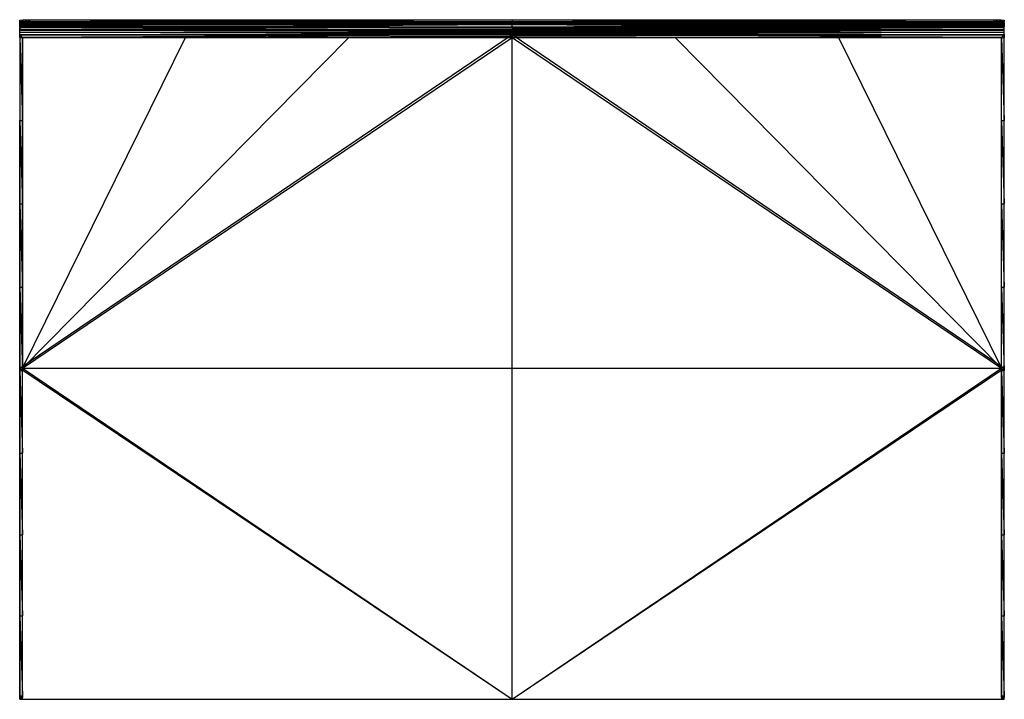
# Model space of a CAD drawing. Header units: inches. Extents: x -6.5 to 6.5, y -4.5 to 4.5.
import ezdxf

# ---------------------------------------------------------------- set-up
doc = ezdxf.new("R2010")
doc.units = ezdxf.units.IN
doc.layers.get('0').update_dxf_attribs({"true_color": 0xc2ced6})

msp = doc.modelspace()

# ---------------------------------------------------------------- linework, layer by layer
at = {"color": 7, "true_color": 0xf7f7f9}
for p, q in [((-6.45, 4.427), (0, 4.448)), ((-6.45, 4.393), (-6.449, 4.447)), ((-6.45, 4.427), (-6.449, 4.447)), ((-6.45, 4.375), (-6.45, 4.427)), ((-6.45, 4.393), (-6.45, 4.427)), ((-6.45, 4.406), (-6.45, 4.427)), ((-6.45, 4.406), (6.45, 4.427)), ((-6.45, 4.427), (6.45, 4.427)), ((-6.45, 4.393), (-6.449, 4.41)), ((-6.45, 4.375), (0, 4.409)), ((-6.45, 4.393), (0, 4.409)), ((-6.45, 4.358), (-6.45, 4.406)), ((-6.45, 4.386), (-6.45, 4.406)), ((-6.45, 4.375), (-6.45, 4.406)), ((-6.45, 4.406), (0, 4.387)), ((-6.45, 4.406), (6.45, 4.406)), ((-6.45, 4.375), (-6.45, 4.393)), ((-6.45, 4.386), (0, 4.387)), ((-6.45, 4.35), (0, 4.387)), ((-6.449, 4.447), (-6.405, 4.449)), ((-6.449, 4.41), (-6.405, 4.449)), ((-6.449, 4.447), (0, 4.448)), ((-6.449, 4.447), (-6.449, 4.41)), ((-6.449, 4.41), (-6.405, 4.412)), ((-6.449, 4.41), (0, 4.409)), ((-6.405, 4.412), (-6.362, 4.45)), ((-6.405, 4.449), (-6.362, 4.45)), ((-6.405, 4.412), (-6.405, 4.449)), ((-6.405, 4.449), (0, 4.448)), ((-6.405, 4.449), (6.405, 4.449)), ((-6.405, 4.412), (-6.362, 4.413)), ((-6.405, 4.412), (6.362, 4.413)), ((-6.405, 4.412), (0, 4.409)), ((-6.405, 4.412), (6.405, 4.412)), ((-6.362, 4.45), (0, 4.451)), ((-6.362, 4.413), (-6.362, 4.45)), ((-6.362, 4.413), (-6.318, 4.45)), ((-6.362, 4.45), (-6.318, 4.45)), ((-6.362, 4.45), (6.362, 4.45)), ((-6.362, 4.45), (6.405, 4.449)), ((-6.362, 4.413), (-6.318, 4.415)), ((-6.362, 4.413), (0, 4.414)), ((-6.362, 4.413), (6.362, 4.413)), ((-6.318, 4.45), (0, 4.451)), ((-6.318, 4.415), (-6.318, 4.45)), ((-6.318, 4.45), (0, 4.414)), ((-6.318, 4.415), (0, 4.414)), ((0, 4.451), (0, 4.414)), ((0, 4.451), (6.318, 4.415)), ((0, 4.451), (6.318, 4.45)), ((0, 4.451), (6.362, 4.45)), ((0, 4.448), (6.405, 4.449)), ((0, 4.448), (6.449, 4.447)), ((0, 4.448), (6.45, 4.427)), ((0, 4.414), (6.318, 4.415)), ((0, 4.414), (6.362, 4.413)), ((0, 4.409), (6.405, 4.412)), ((0, 4.409), (6.449, 4.41)), ((0, 4.357), (0, 4.409)), ((0, 4.409), (6.45, 4.393)), ((0, 4.387), (6.45, 4.406)), ((0, 4.357), (6.45, 4.393)), ((0, 4.387), (6.45, 4.35)), ((0, 4.387), (6.45, 4.386)), ((6.318, 4.415), (6.318, 4.45)), ((6.318, 4.415), (6.362, 4.45)), ((6.318, 4.45), (6.362, 4.45)), ((6.318, 4.415), (6.362, 4.413)), ((6.362, 4.413), (6.362, 4.45)), ((6.362, 4.45), (6.405, 4.449)), ((6.362, 4.413), (6.405, 4.449)), ((6.362, 4.413), (6.405, 4.412)), ((6.405, 4.449), (6.405, 4.412)), ((6.405, 4.449), (6.449, 4.41)), ((6.405, 4.449), (6.449, 4.447)), ((6.405, 4.412), (6.449, 4.41)), ((6.449, 4.41), (6.449, 4.447)), ((6.449, 4.447), (6.45, 4.427)), ((6.449, 4.41), (6.45, 4.427)), ((6.449, 4.41), (6.45, 4.393)), ((6.45, 4.393), (6.45, 4.427)), ((6.45, 4.406), (6.45, 4.427)), ((6.45, 4.375), (6.45, 4.406)), ((6.45, 4.393), (6.45, 4.406)), ((6.45, 4.406), (6.45, 4.386)), ((6.45, 4.375), (6.45, 4.393)), ((-6.451, 4.221), (-6.45, 4.259)), ((-6.45, 4.358), (-6.45, 4.386)), ((-6.45, 4.386), (-6.45, 4.323)), ((-6.45, 4.386), (-6.45, 4.35)), ((-6.45, 4.358), (-6.45, 4.375)), ((-6.45, 4.375), (0, 4.357)), ((-6.45, 4.358), (-6.45, 4.323)), ((-6.45, 4.358), (0, 4.357)), ((-6.45, 4.323), (0, 4.357)), ((-6.45, 4.288), (-6.45, 4.35)), ((-6.45, 4.315), (-6.45, 4.35)), ((-6.45, 4.315), (6.45, 4.35)), ((-6.45, 4.323), (-6.45, 4.35)), ((-6.45, 4.35), (6.45, 4.35)), ((-6.45, 4.288), (-6.45, 4.323)), ((-6.45, 4.323), (6.45, 4.288)), ((-6.45, 4.323), (6.45, 4.323)), ((-6.45, 4.287), (-6.45, 4.315)), ((-6.45, 4.287), (6.45, 4.315)), ((-6.45, 4.288), (-6.45, 4.315)), ((-6.45, 4.315), (6.45, 4.315)), ((-6.45, 4.254), (-6.45, 4.288)), ((-6.45, 4.259), (-6.45, 4.288)), ((-6.45, 4.287), (-6.45, 4.288)), ((-6.45, 4.288), (6.45, 4.259)), ((-6.45, 4.288), (6.45, 4.288)), ((-6.45, 4.254), (-6.45, 4.287)), ((-6.45, 4.254), (6.45, 4.287)), ((-6.45, 4.287), (6.45, 4.287)), ((-6.45, 4.221), (-6.45, 4.259)), ((-6.45, 4.221), (0, 4.259)), ((-6.45, -0.114), (0, 4.259)), ((-6.45, 4.254), (-6.45, 4.259)), ((-6.45, 4.259), (-6.45, 4.259)), ((-6.45, 4.259), (-6.449, 4.258)), ((-6.45, 4.259), (0, 4.259)), ((-6.45, 4.259), (6.45, 4.259)), ((-6.45, 4.221), (-6.449, 4.258)), ((-6.449, 4.258), (0, 4.259)), ((0, 4.357), (6.45, 4.375)), ((0, 4.357), (6.45, 4.358)), ((0, 4.357), (6.45, 4.323)), ((0, -4.451), (0, 4.259)), ((0, 4.259), (6.449, 4.258)), ((0, 4.259), (6.45, -0.114)), ((0, 4.259), (6.45, 4.259)), ((0, 4.259), (6.45, 4.221)), ((6.449, 4.258), (6.45, 4.259)), ((6.449, 4.258), (6.45, 4.221)), ((6.45, 4.323), (6.45, 4.386)), ((6.45, 4.35), (6.45, 4.386)), ((6.45, 4.375), (6.45, 4.386)), ((6.45, 4.358), (6.45, 4.386)), ((6.45, 4.375), (6.45, 4.358)), ((6.45, 4.323), (6.45, 4.358)), ((6.45, 4.288), (6.45, 4.35)), ((6.45, 4.315), (6.45, 4.35)), ((6.45, 4.323), (6.45, 4.35)), ((6.45, 4.288), (6.45, 4.323)), ((6.45, 4.287), (6.45, 4.315)), ((6.45, 4.288), (6.45, 4.315)), ((6.45, 4.254), (6.45, 4.288)), ((6.45, 4.259), (6.45, 4.288)), ((6.45, 4.287), (6.45, 4.288)), ((6.45, 4.254), (6.45, 4.287)), ((6.45, 4.254), (6.45, 4.259)), ((6.45, 4.259), (6.45, 4.259)), ((6.45, 4.259), (6.45, 4.221)), ((6.45, 4.259), (6.451, 4.221)), ((-6.451, 4.221), (-6.45, 4.254)), ((-6.451, 4.221), (-6.451, 4.221)), ((-6.451, 4.221), (-6.45, 4.221)), ((-6.451, 4.221), (-6.45, 4.219)), ((-6.451, 4.221), (-6.45, -1.225)), ((-6.451, 4.221), (-6.45, -0.142)), ((-6.451, 4.221), (-6.45, -0.114)), ((-6.451, 4.221), (-6.45, 0.947)), ((-6.451, 4.221), (-6.45, 2.039)), ((-6.451, 4.221), (-6.45, 3.132)), ((-6.45, 4.219), (-6.45, 4.254)), ((-6.45, 4.254), (-6.414, 4.217)), ((-6.45, 4.254), (6.45, 4.254)), ((-6.45, 4.221), (-6.45, -0.114)), ((-6.45, 4.219), (-6.45, 3.132)), ((-6.45, 4.219), (-6.414, 4.217)), ((-6.45, 4.219), (-6.413, 3.132)), ((-6.414, 4.217), (6.45, 4.254)), ((-6.414, 4.217), (-6.413, 4.218)), ((-6.414, 4.217), (-6.413, 3.132)), ((-6.414, 4.217), (-3.223, 4.217)), ((-6.414, 4.217), (0, 4.217)), ((-6.414, 4.217), (6.414, 4.217)), ((-6.413, 4.219), (-6.413, -0.114)), ((-6.413, 4.219), (-6.413, 4.218)), ((-6.413, 4.219), (-4.277, 4.218)), ((-6.413, 4.219), (-3.223, 4.217)), ((-6.413, -1.225), (-6.413, 4.218)), ((-6.413, -0.142), (-6.413, 4.218)), ((-6.413, -0.114), (-6.413, 4.218)), ((-6.413, -0.114), (-4.277, 4.218)), ((-6.413, -0.114), (-2.138, 4.218)), ((-6.413, -0.114), (0, 4.218)), ((-6.413, 0.947), (-6.413, 4.218)), ((-6.413, 2.039), (-6.413, 4.218)), ((-6.413, 3.132), (-6.413, 4.218)), ((-6.413, 4.218), (-6.413, 4.218)), ((-6.413, 4.218), (-3.223, 4.217)), ((-4.277, 4.218), (-3.223, 4.217)), ((-4.277, 4.218), (-2.138, 4.218)), ((-3.223, 4.217), (-2.138, 4.218)), ((-3.223, 4.217), (-3.223, 4.217)), ((-3.223, 4.217), (0, 4.217)), ((-2.138, 4.218), (0, 4.217)), ((-2.138, 4.218), (0, 4.218)), ((0, 4.217), (0, 4.218)), ((0, 4.218), (2.138, 4.218)), ((0, 4.218), (3.223, 4.217)), ((0, 4.218), (6.413, -0.114)), ((0, 4.217), (0, 4.217)), ((0, 4.217), (3.223, 4.217)), ((0, 4.217), (6.414, 4.217)), ((2.138, 4.218), (3.223, 4.217)), ((2.138, 4.218), (4.277, 4.218)), ((2.138, 4.218), (6.413, -0.114)), ((3.223, 4.217), (6.413, 4.219)), ((3.223, 4.217), (4.277, 4.218)), ((3.223, 4.217), (6.413, 4.218)), ((3.223, 4.217), (3.223, 4.217)), ((3.223, 4.217), (6.414, 4.217)), ((4.277, 4.218), (6.413, 4.219)), ((4.277, 4.218), (6.413, -0.114)), ((6.413, -0.114), (6.413, 4.219)), ((6.413, 4.218), (6.413, 4.219)), ((6.413, -1.225), (6.413, 4.218)), ((6.413, -0.142), (6.413, 4.218)), ((6.413, -0.114), (6.413, 4.218)), ((6.413, 0.947), (6.413, 4.218)), ((6.413, 2.039), (6.413, 4.218)), ((6.413, 3.132), (6.413, 4.218)), ((6.413, 4.218), (6.413, 4.218)), ((6.413, 4.218), (6.414, 4.217)), ((6.413, 3.132), (6.414, 4.217)), ((6.414, 4.217), (6.45, 4.254)), ((6.414, 4.217), (6.45, 4.219)), ((6.414, 4.217), (6.45, 3.132)), ((6.45, 4.254), (6.45, 4.219)), ((6.45, 4.254), (6.451, 4.221)), ((6.45, -1.225), (6.451, 4.221)), ((6.45, -0.142), (6.451, 4.221)), ((6.45, -0.114), (6.45, 4.221)), ((6.45, -0.114), (6.451, 4.221)), ((6.45, 0.947), (6.451, 4.221)), ((6.45, 2.039), (6.451, 4.221)), ((6.45, 3.132), (6.451, 4.221)), ((6.45, 4.219), (6.451, 4.221)), ((6.45, 4.221), (6.451, 4.221)), ((6.45, 3.132), (6.45, 4.219)), ((6.451, 4.221), (6.451, 4.221)), ((-6.45, 2.039), (-6.45, 3.132)), ((-6.45, 3.132), (-6.413, 2.039)), ((-6.45, 3.132), (-6.413, 3.132)), ((-6.413, 2.039), (-6.413, 3.132)), ((6.413, 2.039), (6.413, 3.132)), ((6.413, 3.132), (6.45, 2.039)), ((6.413, 3.132), (6.45, 3.132)), ((6.45, 2.039), (6.45, 3.132)), ((-6.45, 0.947), (-6.45, 2.039)), ((-6.45, 2.039), (-6.413, 0.947)), ((-6.45, 2.039), (-6.413, 2.039)), ((-6.413, 0.947), (-6.413, 2.039)), ((6.413, 0.947), (6.413, 2.039)), ((6.413, 2.039), (6.45, 0.947)), ((6.413, 2.039), (6.45, 2.039)), ((6.45, 0.947), (6.45, 2.039)), ((-6.45, -0.142), (-6.45, 0.947)), ((-6.45, 0.947), (-6.413, -0.142)), ((-6.45, 0.947), (-6.413, 0.947)), ((-6.413, -0.142), (-6.413, 0.947)), ((6.413, -0.142), (6.413, 0.947)), ((6.413, 0.947), (6.45, -0.142)), ((6.413, 0.947), (6.45, 0.947)), ((6.45, -0.142), (6.45, 0.947)), ((-6.45, -4.451), (-6.45, -0.114)), ((-6.45, -4.428), (-6.45, -0.114)), ((-6.45, -3.359), (-6.45, -0.114)), ((-6.45, -2.298), (-6.45, -0.114)), ((-6.45, -1.225), (-6.45, -0.114)), ((-6.45, -0.114), (-6.449, -4.45)), ((-6.45, -0.114), (-6.449, -4.406)), ((-6.45, -0.114), (0, -4.451)), ((-6.414, -4.406), (-6.413, -0.114)), ((-6.413, -4.45), (-6.413, -0.114)), ((-6.413, -4.428), (-6.413, -0.114)), ((-6.413, -3.359), (-6.413, -0.114)), ((-6.413, -2.298), (-6.413, -0.114)), ((-6.413, -1.225), (-6.413, -0.114)), ((-6.413, -0.114), (0, -4.451)), ((-6.413, -0.114), (6.413, -0.114)), ((0, -4.451), (6.45, -0.114)), ((0, -4.451), (6.413, -0.114)), ((6.413, -4.428), (6.413, -0.114)), ((6.413, -3.359), (6.413, -0.114)), ((6.413, -2.298), (6.413, -0.114)), ((6.413, -1.225), (6.413, -0.114)), ((6.413, -0.114), (6.413, -4.45)), ((6.413, -0.114), (6.414, -4.406)), ((6.449, -4.406), (6.45, -0.114)), ((6.449, -4.45), (6.45, -0.114)), ((6.45, -4.451), (6.45, -0.114)), ((6.45, -4.428), (6.45, -0.114)), ((6.45, -3.359), (6.45, -0.114)), ((6.45, -2.298), (6.45, -0.114)), ((6.45, -1.225), (6.45, -0.114)), ((-6.45, -1.225), (-6.45, -0.142)), ((-6.45, -0.142), (-6.413, -1.225)), ((-6.45, -0.142), (-6.413, -0.142)), ((-6.413, -1.225), (-6.413, -0.142)), ((6.413, -1.225), (6.413, -0.142)), ((6.413, -0.142), (6.45, -1.225)), ((6.413, -0.142), (6.45, -0.142)), ((6.45, -1.225), (6.45, -0.142)), ((-6.45, -2.298), (-6.45, -1.225)), ((-6.45, -1.225), (-6.413, -2.298)), ((-6.45, -1.225), (-6.413, -1.225)), ((-6.413, -2.298), (-6.413, -1.225)), ((6.413, -2.298), (6.413, -1.225)), ((6.413, -1.225), (6.45, -2.298)), ((6.413, -1.225), (6.45, -1.225)), ((6.45, -2.298), (6.45, -1.225)), ((-6.45, -3.359), (-6.45, -2.298)), ((-6.45, -2.298), (-6.413, -3.359)), ((-6.45, -2.298), (-6.413, -2.298)), ((-6.413, -3.359), (-6.413, -2.298)), ((6.413, -3.359), (6.413, -2.298)), ((6.413, -2.298), (6.45, -3.359)), ((6.413, -2.298), (6.45, -2.298)), ((6.45, -3.359), (6.45, -2.298)), ((-6.45, -3.359), (-6.449, -4.406)), ((-6.45, -3.359), (-6.414, -4.406)), ((-6.45, -3.359), (-6.413, -3.359)), ((-6.414, -4.406), (-6.413, -3.359)), ((6.413, -3.359), (6.414, -4.406)), ((6.413, -3.359), (6.449, -4.406)), ((6.413, -3.359), (6.45, -3.359)), ((6.449, -4.406), (6.45, -3.359)), ((-6.45, -4.428), (-6.449, -4.406)), ((-6.45, -4.451), (-6.45, -4.428)), ((-6.45, -4.428), (-6.414, -4.451)), ((-6.45, -4.428), (-6.413, -4.428)), ((-6.45, -4.451), (-6.449, -4.45)), ((-6.45, -4.451), (-6.413, -4.45)), ((-6.45, -4.451), (-6.414, -4.451)), ((-6.449, -4.406), (-6.414, -4.406)), ((-6.449, -4.406), (-6.413, -4.428)), ((-6.449, -4.45), (-6.413, -4.45)), ((-6.449, -4.45), (0, -4.451)), ((-6.414, -4.406), (-6.413, -4.428)), ((-6.414, -4.451), (-6.413, -4.428)), ((-6.414, -4.451), (-6.413, -4.45)), ((-6.413, -4.45), (-6.413, -4.428)), ((-6.413, -4.45), (0, -4.451)), ((-6.413, -4.45), (0, -4.451)), ((0, -4.451), (6.413, -4.45)), ((0, -4.451), (6.449, -4.45)), ((0, -4.451), (6.413, -4.45)), ((0, -4.451), (0, -4.451)), ((6.413, -4.428), (6.414, -4.406)), ((6.413, -4.428), (6.413, -4.45)), ((6.413, -4.428), (6.414, -4.451)), ((6.413, -4.428), (6.45, -4.451)), ((6.413, -4.428), (6.45, -4.428)), ((6.413, -4.45), (6.414, -4.451)), ((6.413, -4.45), (6.449, -4.45)), ((6.413, -4.45), (6.45, -4.451)), ((6.414, -4.406), (6.449, -4.406)), ((6.414, -4.406), (6.45, -4.428)), ((6.414, -4.451), (6.45, -4.451)), ((6.449, -4.406), (6.45, -4.428)), ((6.449, -4.45), (6.45, -4.451)), ((6.45, -4.451), (6.45, -4.428))]:
    msp.add_line(p, q, dxfattribs=at)

doc.saveas('drawing.dxf')
